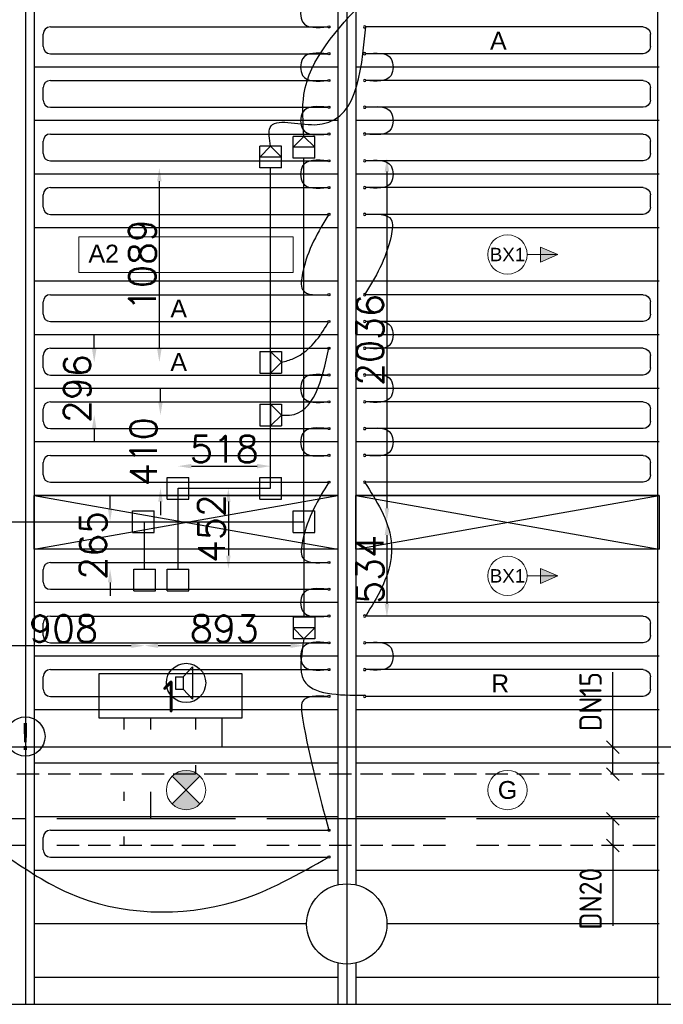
# Model space of a CAD drawing. Extents: x 7383 to 741080, y -570072 to -203000.
# Tile 39 of 43: x 501006 to 504610, y -283603 to -278087. Entities that reach past the tile are written whole.
import ezdxf
from ezdxf.enums import TextEntityAlignment as Align

# ---------------------------------------------------------------- set-up
doc = ezdxf.new("R2010")
doc.units = 0
doc.header["$LTSCALE"] = 25
for name, pattern in [('2322105', [47, 40, -7]), ('2322106', [47, 5, -2, 5, -2, 5, -2, 5, -2, 5, -2, 5, -7]), ('2322107', [2000, 1000, 1000]), ('2322108', [7, 5, -2])]:
    doc.linetypes.add(name, pattern=pattern)
doc.layers.get('0').update_dxf_attribs({"linetype": 'CONTINUOUS'})
doc.layers.get('DEFPOINTS').update_dxf_attribs({"linetype": 'CONTINUOUS'})
for name, color, linetype in [('60', 7, 'CONTINUOUS'), ('KP-bandraster', 5, 'CONTINUOUS'), ('KP-koppelingen', 6, 'CONTINUOUS'), ('KP-leidingen(aanvoer)', 5, 'CONTINUOUS'), ('KP-leidingen(retour)', 1, 'CONTINUOUS'), ('KP-Lucht aanvoer', 6, 'CONTINUOUS'), ('KP-lucht centreline', 2, 'CONTINUOUS'), ('KP-maatvoering', 7, 'CONTINUOUS'), ('KP-Melders', 3, 'CONTINUOUS'), ('KP-Oppervlak', 3, 'CONTINUOUS'), ('KP-panelen', 1, 'CONTINUOUS'), ('KP-registers', 4, 'CONTINUOUS'), ('KP-slangen', 7, 'CONTINUOUS'), ('KP-tekst', 7, 'CONTINUOUS'), ('SYM-W', 7, 'CONTINUOUS'), ('WL5501--', 130, 'CONTINUOUS'), ('WL5502--', 130, 'CONTINUOUS'), ('WL561---_AANVOER', 10, 'CONTINUOUS'), ('WL561---_RETOUR', 10, 'CONTINUOUS'), ('WM550---_MATEN-B', 1, 'CONTINUOUS'), ('WM560---_MATEN-B', 1, 'CONTINUOUS')]:
    doc.layers.add(name, color=color, linetype=linetype)
doc.layers.add('KP-Verlichting', color=2, linetype='CONTINUOUS', lineweight=18)
doc.styles.add('arial', font='ARIAL.TTF')
doc.styles.add('ISO', font='ISO.SHX')
doc.styles.add('MAATVOERING', font='iso.shx')
doc.styles.add('VERWOL-1', font='ROMANS.SHX')
doc.dimstyles.new('MARTIN', dxfattribs={"dimscale": 0, "dimtxt": 50, "dimasz": 75, "dimexe": 4, "dimexo": 4, "dimgap": 20, "dimtad": 1, "dimdec": 0, "dimrnd": 0.01, "dimzin": 1, "dimdsep": 46, "dimtxsty": 'VERWOL-1', "dimcen": -25, "dimdle": 1, "dimclrd": 7, "dimclre": 2, "dimclrt": 7, "dimadec": 0, "dimazin": 0, "dimtfac": 1, "dimtdec": 0, "dimtix": 1, "dimtofl": 0, "dimtmove": 0, "dimatfit": 3, "dimldrblk": 'OBLIQUE', "dimfxl": 0, "dimtvp": 33.333333, "dimtolj": 1, "dimtzin": 1, "dimarcsym": 0})

# ---------------------------------------------------------------- blocks, each defined once
blk = doc.blocks.new('Register A')
at = {"layer": 'KP-registers', "linetype": 'Continuous'}
for p, q in [((90, 225), (1644, 225)), ((50, 115), (50, 185)), ((90, 75), (1644, 75))]:
    blk.add_line(p, q, dxfattribs=at)
for centre in [(1650, 225), (1650, 75)]:
    blk.add_circle(centre, 6, dxfattribs=at)
for centre, start, end in [((90, 185), 90, 180), ((90, 115), 180, 270)]:
    blk.add_arc(centre, 40, start, end, dxfattribs=at)
blk = doc.blocks.new('*D1579')
at = {"layer": 'DEFPOINTS', "color": 0, "linetype": 'Continuous', "transparency": 16777216}
for p in [(500797.9, -280899.1), (501705.4, -280899.2), (501705.4, -281593.6)]:
    blk.add_point(p, dxfattribs=at)
at = {"layer": 'KP-maatvoering', "color": 7, "linetype": 'Continuous', "lineweight": -2, "transparency": 16777216}
blk.add_line((500872.9, -281593.6), (501630.4, -281593.6), dxfattribs=at)
at = {"layer": 'KP-maatvoering', "color": 7, "linetype": 'Continuous', "transparency": 16777216}
for points in [[(500872.9, -281581.1), (500872.9, -281606.1), (500797.9, -281593.6)], [(501630.4, -281581.1), (501630.4, -281606.1), (501705.4, -281593.6)]]:
    blk.add_solid(points, dxfattribs=at)
at = {"layer": 'KP-maatvoering', "color": 7, "linetype": 'Continuous', "transparency": 16777216, "insert": (501251.7, -281498.6), "char_height": 150, "attachment_point": 5, "style": 'VERWOL-1'}
blk.add_mtext('\\A1;908', dxfattribs=at)
blk = doc.blocks.new('_OBLIQUE')
at = {"color": 0, "linetype": 'ByBlock'}
blk.add_line((-0.5, -0.5), (0.5, 0.5), dxfattribs=at)
blk = doc.blocks.new('*D1580')
at = {"layer": 'DEFPOINTS', "color": 0, "linetype": 'Continuous', "transparency": 16777216}
for p in [(501705.4, -280899.2), (502597.9, -280899.3), (502597.9, -281593.6)]:
    blk.add_point(p, dxfattribs=at)
at = {"layer": 'KP-maatvoering', "color": 7, "linetype": 'Continuous', "lineweight": -2, "transparency": 16777216}
blk.add_line((501780.4, -281593.6), (502522.9, -281593.6), dxfattribs=at)
at = {"layer": 'KP-maatvoering', "color": 7, "linetype": 'Continuous', "transparency": 16777216}
for points in [[(501780.4, -281581.1), (501780.4, -281606.1), (501705.4, -281593.6)], [(502522.9, -281581.1), (502522.9, -281606.1), (502597.9, -281593.6)]]:
    blk.add_solid(points, dxfattribs=at)
at = {"layer": 'KP-maatvoering', "color": 7, "linetype": 'Continuous', "transparency": 16777216, "insert": (502151.7, -281498.6), "char_height": 150, "attachment_point": 5, "style": 'VERWOL-1'}
blk.add_mtext('\\A1;893', dxfattribs=at)
blk = doc.blocks.new('*D1581')
at = {"layer": 'DEFPOINTS', "color": 0, "linetype": 'Continuous', "transparency": 16777216}
for p in [(501697.9, -280899.2), (501511.9, -281164.2), (501705.4, -281164.2)]:
    blk.add_point(p, dxfattribs=at)
at = {"layer": 'KP-maatvoering', "color": 7, "linetype": 'Continuous', "lineweight": -2, "transparency": 16777216}
for p, q in [((501511.9, -280824.2), (501511.9, -280749.2)), ((501511.9, -281239.2), (501511.9, -281314.2))]:
    blk.add_line(p, q, dxfattribs=at)
at = {"layer": 'KP-maatvoering', "color": 7, "linetype": 'Continuous', "transparency": 16777216}
for points in [[(501499.4, -280824.2), (501524.4, -280824.2), (501511.9, -280899.2)], [(501499.4, -281239.2), (501524.4, -281239.2), (501511.9, -281164.2)]]:
    blk.add_solid(points, dxfattribs=at)
at = {"layer": 'KP-maatvoering', "color": 7, "linetype": 'Continuous', "transparency": 16777216, "insert": (501416.9, -281031.7), "char_height": 150, "attachment_point": 5, "rotation": 90, "style": 'VERWOL-1'}
blk.add_mtext('\\A1;265', dxfattribs=at)
blk = doc.blocks.new('*D1582')
at = {"layer": 'DEFPOINTS', "color": 0, "linetype": 'Continuous', "transparency": 16777216}
for p in [(501892.6, -280712), (501892.6, -281164.2), (502174.6, -281164.2)]:
    blk.add_point(p, dxfattribs=at)
at = {"layer": 'KP-maatvoering', "color": 7, "linetype": 'Continuous', "lineweight": -2, "transparency": 16777216}
blk.add_line((502174.6, -280787), (502174.6, -281089.2), dxfattribs=at)
at = {"layer": 'KP-maatvoering', "color": 7, "linetype": 'Continuous', "transparency": 16777216}
for points in [[(502162.1, -280787), (502187.1, -280787), (502174.6, -280712)], [(502162.1, -281089.2), (502187.1, -281089.2), (502174.6, -281164.2)]]:
    blk.add_solid(points, dxfattribs=at)
at = {"layer": 'KP-maatvoering', "color": 7, "linetype": 'Continuous', "transparency": 16777216, "insert": (502079.6, -280938.1), "char_height": 150, "attachment_point": 5, "rotation": 90, "style": 'VERWOL-1'}
blk.add_mtext('\\A1;452', dxfattribs=at)
blk = doc.blocks.new('*D1583')
at = {"layer": 'DEFPOINTS', "color": 0, "linetype": 'Continuous', "transparency": 16777216}
for p in [(502410.7, -280588.1), (501892.6, -280712), (502410.7, -280712.1)]:
    blk.add_point(p, dxfattribs=at)
at = {"layer": 'KP-maatvoering', "color": 7, "linetype": 'Continuous', "lineweight": -2, "transparency": 16777216}
blk.add_line((501967.6, -280588.1), (502335.7, -280588.1), dxfattribs=at)
at = {"layer": 'KP-maatvoering', "color": 7, "linetype": 'Continuous', "transparency": 16777216}
for points in [[(501967.6, -280575.6), (501967.6, -280600.6), (501892.6, -280588.1)], [(502335.7, -280575.6), (502335.7, -280600.6), (502410.7, -280588.1)]]:
    blk.add_solid(points, dxfattribs=at)
at = {"layer": 'KP-maatvoering', "color": 7, "linetype": 'Continuous', "transparency": 16777216, "insert": (502151.7, -280493.1), "char_height": 150, "attachment_point": 5, "style": 'VERWOL-1'}
blk.add_mtext('\\A1;518', dxfattribs=at)
blk = doc.blocks.new('*D1584')
at = {"layer": 'DEFPOINTS', "color": 0, "linetype": 'Continuous', "transparency": 16777216}
for p in [(502597.9, -280899.3), (502597.9, -281433.4), (503062.3, -281433.4)]:
    blk.add_point(p, dxfattribs=at)
at = {"layer": 'KP-maatvoering', "color": 7, "linetype": 'Continuous', "lineweight": -2, "transparency": 16777216}
blk.add_line((503062.3, -280974.3), (503062.3, -281358.4), dxfattribs=at)
at = {"layer": 'KP-maatvoering', "color": 7, "linetype": 'Continuous', "transparency": 16777216}
for points in [[(503049.8, -280974.3), (503074.8, -280974.3), (503062.3, -280899.3)], [(503049.8, -281358.4), (503074.8, -281358.4), (503062.3, -281433.4)]]:
    blk.add_solid(points, dxfattribs=at)
at = {"layer": 'KP-maatvoering', "color": 7, "linetype": 'Continuous', "transparency": 16777216, "insert": (502967.3, -281166.3), "char_height": 150, "attachment_point": 5, "rotation": 90, "style": 'VERWOL-1'}
blk.add_mtext('\\A1;534', dxfattribs=at)
blk = doc.blocks.new('*D1585')
at = {"layer": 'DEFPOINTS', "color": 0, "linetype": 'Continuous', "transparency": 16777216}
for p in [(502349.8, -280302.3), (501794.2, -280712), (502349.9, -280712)]:
    blk.add_point(p, dxfattribs=at)
at = {"layer": 'KP-maatvoering', "color": 7, "linetype": 'Continuous', "lineweight": -2, "transparency": 16777216}
for p, q in [((501794.2, -280227.3), (501794.2, -280152.3)), ((501794.2, -280787), (501794.2, -280862))]:
    blk.add_line(p, q, dxfattribs=at)
at = {"layer": 'KP-maatvoering', "color": 7, "linetype": 'Continuous', "transparency": 16777216}
for points in [[(501781.7, -280227.3), (501806.7, -280227.3), (501794.2, -280302.3)], [(501781.7, -280787), (501806.7, -280787), (501794.2, -280712)]]:
    blk.add_solid(points, dxfattribs=at)
at = {"layer": 'KP-maatvoering', "color": 7, "linetype": 'Continuous', "transparency": 16777216, "insert": (501699.2, -280507.2), "char_height": 150, "attachment_point": 5, "rotation": 90, "style": 'VERWOL-1'}
blk.add_mtext('\\A1;410', dxfattribs=at)
blk = doc.blocks.new('*D1607')
at = {"layer": 'DEFPOINTS', "color": 0, "linetype": 'Continuous', "transparency": 16777216}
for p in [(502597.9, -278862.9), (502658.7, -280899.3), (503062.3, -280899.3)]:
    blk.add_point(p, dxfattribs=at)
at = {"layer": 'KP-maatvoering', "color": 7, "linetype": 'Continuous', "lineweight": -2, "transparency": 16777216}
blk.add_line((503062.3, -278937.9), (503062.3, -280824.3), dxfattribs=at)
at = {"layer": 'KP-maatvoering', "color": 7, "linetype": 'Continuous', "transparency": 16777216}
for points in [[(503049.8, -278937.9), (503074.8, -278937.9), (503062.3, -278862.9)], [(503049.8, -280824.3), (503074.8, -280824.3), (503062.3, -280899.3)]]:
    blk.add_solid(points, dxfattribs=at)
at = {"layer": 'KP-maatvoering', "color": 7, "linetype": 'Continuous', "transparency": 16777216, "insert": (502967.3, -279881.1), "char_height": 150, "attachment_point": 5, "rotation": 90, "style": 'VERWOL-1'}
blk.add_mtext('\\A1;2036', dxfattribs=at)
blk = doc.blocks.new('*D1608')
at = {"layer": 'DEFPOINTS', "color": 0, "linetype": 'Continuous', "transparency": 16777216}
for p in [(501423.2, -280005.9), (502349.8, -280005.9), (502349.8, -280302.3)]:
    blk.add_point(p, dxfattribs=at)
at = {"layer": 'KP-maatvoering', "color": 7, "linetype": 'Continuous', "lineweight": -2, "transparency": 16777216}
for p, q in [((501423.2, -279930.9), (501423.2, -279855.9)), ((501423.2, -280377.3), (501423.2, -280452.3))]:
    blk.add_line(p, q, dxfattribs=at)
at = {"layer": 'KP-maatvoering', "color": 7, "linetype": 'Continuous', "transparency": 16777216}
for points in [[(501410.7, -279930.9), (501435.7, -279930.9), (501423.2, -280005.9)], [(501410.7, -280377.3), (501435.7, -280377.3), (501423.2, -280302.3)]]:
    blk.add_solid(points, dxfattribs=at)
at = {"layer": 'KP-maatvoering', "color": 7, "linetype": 'Continuous', "transparency": 16777216, "insert": (501328.2, -280154.1), "char_height": 150, "attachment_point": 5, "rotation": 90, "style": 'VERWOL-1'}
blk.add_mtext('\\A1;296', dxfattribs=at)
blk = doc.blocks.new('*D1609')
at = {"layer": 'DEFPOINTS', "color": 0, "linetype": 'Continuous', "transparency": 16777216}
for p in [(501787.9, -278917.2), (502410.7, -278917.2), (502349.8, -280005.9)]:
    blk.add_point(p, dxfattribs=at)
at = {"layer": 'KP-maatvoering', "color": 7, "linetype": 'Continuous', "lineweight": -2, "transparency": 16777216}
blk.add_line((501787.9, -279930.9), (501787.9, -278992.2), dxfattribs=at)
at = {"layer": 'KP-maatvoering', "color": 7, "linetype": 'Continuous', "transparency": 16777216}
for points in [[(501775.4, -278992.2), (501800.4, -278992.2), (501787.9, -278917.2)], [(501775.4, -279930.9), (501800.4, -279930.9), (501787.9, -280005.9)]]:
    blk.add_solid(points, dxfattribs=at)
at = {"layer": 'KP-maatvoering', "color": 7, "linetype": 'Continuous', "transparency": 16777216, "insert": (501692.9, -279461.6), "char_height": 150, "attachment_point": 5, "rotation": 90, "style": 'VERWOL-1'}
blk.add_mtext('\\A1;1089', dxfattribs=at)
blk = doc.blocks.new('MVLINE')
blk.add_line((35.4, -35.4), (-35.4, 35.4))

msp = doc.modelspace()

# ---------------------------------------------------------------- hatches: boundary and pattern name
at = {"layer": 'KP-Verlichting', "linetype": 'Continuous'}
h = msp.add_hatch(color=256, dxfattribs=at)
h.paths.add_polyline_path([(504019.6, -279402.6), (503921.8, -279402.6), (503921.8, -279444.7)])
h.paths.add_polyline_path([(504019.6, -279402.6), (503921.8, -279360.6), (503921.8, -279402.6)])
h = msp.add_hatch(color=256, dxfattribs=at)
h.paths.add_polyline_path([(504019.6, -281202.6), (503921.8, -281202.6), (503921.8, -281244.7)])
h.paths.add_polyline_path([(504019.6, -281202.6), (503921.8, -281160.6), (503921.8, -281202.6)])
h = msp.add_hatch(color=256, dxfattribs=at)
h.paths.add_polyline_path([(501859.9, -282324.9), (501937.6, -282402.6), (502015.4, -282324.9, 0.414214)])
h.paths.add_polyline_path([(501859.9, -282480.4, 0.414214), (502015.4, -282480.4), (501937.6, -282402.6)])

# ---------------------------------------------------------------- linework, layer by layer
at = {"layer": 'KP-bandraster', "linetype": 'Continuous'}
for p, q in [((501087.6, -276102.6), (501087.6, -283602.6)), ((504577.6, -276102.6), (504577.6, -283602.6)), ((502787.6, -276772), (502787.6, -282933.3)), ((502887.6, -276772), (502887.6, -282933.3)), ((502787.6, -283372), (502787.6, -283602.6)), ((502887.6, -283372), (502887.6, -283602.6))]:
    msp.add_line(p, q, dxfattribs=at)
msp.add_circle((502837.6, -283152.6), 225, dxfattribs=at)
at = {"layer": 'KP-koppelingen', "linetype": 'Continuous'}
for p, q in [((502537.1, -278862.8), (502537.2, -278741.2)), ((502537.1, -278802), (502598, -278741.3)), ((502658.8, -278741.3), (502537.2, -278741.2)), ((502598, -278741.3), (502658.8, -278802.1)), ((502658.7, -278862.9), (502658.8, -278741.3)), ((502349.9, -278917.2), (502350, -278795.5)), ((502349.9, -278856.3), (502410.8, -278795.6)), ((502471.6, -278795.6), (502350, -278795.5)), ((502410.8, -278795.6), (502471.6, -278856.4)), ((502471.5, -278917.3), (502471.6, -278795.6)), ((502658.8, -278802.1), (502537.1, -278802)), ((502471.6, -278856.4), (502349.9, -278856.3)), ((502658.7, -278862.9), (502537.1, -278862.8)), ((502471.5, -278917.3), (502349.9, -278917.2)), ((502349.8, -279945.1), (502349.8, -280066.7)), ((502349.8, -279945.1), (502471.4, -279945.1)), ((502410.6, -279945.1), (502410.7, -280066.7)), ((502471.5, -280005.9), (502410.6, -279945.1)), ((502471.4, -279945.1), (502471.5, -280066.7)), ((502410.7, -280066.7), (502471.5, -280005.9)), ((502349.8, -280066.7), (502471.5, -280066.7)), ((502349.8, -280241.5), (502471.4, -280241.4)), ((502349.8, -280241.5), (502349.8, -280363.1)), ((502410.6, -280241.4), (502410.7, -280363.1)), ((502471.5, -280302.2), (502410.6, -280241.4)), ((502471.4, -280241.4), (502471.5, -280363)), ((502410.7, -280363.1), (502471.5, -280302.2)), ((502349.8, -280363.1), (502471.5, -280363)), ((501831.8, -280772.8), (501831.8, -280651.2)), ((501831.8, -280651.2), (501953.4, -280651.2)), ((501953.4, -280772.8), (501953.4, -280651.2)), ((502349.9, -280772.9), (502349.9, -280651.2)), ((502349.9, -280651.2), (502471.5, -280651.2)), ((502471.5, -280772.9), (502471.5, -280651.2)), ((501831.8, -280772.8), (501953.4, -280772.8)), ((502349.9, -280772.9), (502471.5, -280772.9)), ((501637.1, -280960), (501637.1, -280838.4)), ((501637.1, -280838.4), (501758.7, -280838.4)), ((501758.7, -280960), (501758.7, -280838.4)), ((502537.1, -280960.1), (502537.1, -280838.5)), ((502537.1, -280838.5), (502658.7, -280838.5)), ((502658.7, -280960.1), (502658.7, -280838.5)), ((501637.1, -280960), (501758.7, -280960)), ((502537.1, -280960.1), (502658.7, -280960.1)), ((501644.6, -281285.8), (501644.6, -281164.2)), ((501644.6, -281164.2), (501766.2, -281164.2)), ((501766.2, -281285.8), (501766.2, -281164.2)), ((501831.8, -281285.8), (501831.8, -281164.2)), ((501831.8, -281164.2), (501953.4, -281164.2)), ((501953.4, -281285.8), (501953.4, -281164.2)), ((501644.6, -281285.8), (501766.2, -281285.8)), ((501831.8, -281285.8), (501953.4, -281285.8)), ((502658.7, -281433.4), (502537.1, -281433.4)), ((502537.1, -281433.4), (502537.1, -281555.1)), ((502658.7, -281433.4), (502658.8, -281555)), ((502658.7, -281494.2), (502537.1, -281494.2)), ((502537.1, -281494.2), (502597.9, -281555)), ((502597.9, -281555), (502658.7, -281494.2)), ((502658.8, -281555), (502537.1, -281555.1))]:
    msp.add_line(p, q, dxfattribs=at)
at = {"layer": 'KP-leidingen(aanvoer)', "linetype": 'Continuous'}
for p, q in [((502410.7, -280712.1), (502410.7, -278917.2)), ((501892.6, -281164.2), (501892.6, -280712)), ((501892.6, -280712), (502410.7, -280712.1))]:
    msp.add_line(p, q, dxfattribs=at)
at = {"layer": 'KP-leidingen(retour)', "linetype": 'Continuous'}
for p, q in [((502597.9, -280899.3), (502597.9, -278862.9)), ((500797.9, -280899.1), (502597.9, -280899.3)), ((501705.4, -281164.2), (501705.4, -280899.2)), ((502597.9, -280899.3), (502597.9, -281433.4))]:
    msp.add_line(p, q, dxfattribs=at)
at = {"layer": 'KP-Lucht aanvoer', "linetype": 'Continuous'}
for p, q in [((501087.6, -281052.6), (501087.6, -280752.6)), ((501087.6, -280752.6), (502787.6, -280752.6)), ((501087.6, -281052.6), (502787.6, -280752.6)), ((501087.6, -280752.6), (502787.6, -281052.6)), ((502787.6, -280752.6), (502787.6, -281052.6)), ((502887.6, -280752.6), (504587.6, -280752.6)), ((502887.6, -281052.6), (502887.6, -280752.6)), ((502887.6, -280752.6), (504587.6, -281052.6)), ((502887.6, -281052.6), (504587.6, -280752.6)), ((504587.6, -280752.6), (504587.6, -281052.6)), ((502787.6, -281052.6), (501087.6, -281052.6)), ((504587.6, -281052.6), (502887.6, -281052.6))]:
    msp.add_line(p, q, dxfattribs=at)
at = {"layer": 'KP-lucht centreline', "linetype": 'Continuous'}
for p, q in [((501037.6, -276102.6), (501037.6, -283602.6)), ((502837.6, -276102.6), (502837.6, -283602.6))]:
    msp.add_line(p, q, dxfattribs=at)
at = {"layer": 'KP-Melders', "linetype": 'Continuous'}
for p, q in [((501920.8, -281768.2), (501972.8, -281712.9)), ((501972.8, -281712.9), (501972.8, -281893.6)), ((501877.8, -281768.2), (501920.8, -281768.2)), ((501877.8, -281768.2), (501877.8, -281838.2)), ((501920.8, -281768.2), (501920.8, -281838.2)), ((501877.8, -281838.2), (501920.8, -281838.2)), ((501877.8, -281838.2), (501920.8, -281838.2)), ((501920.8, -281838.2), (501972.8, -281893.6))]:
    msp.add_line(p, q, dxfattribs=at)
for centre in [(501937.6, -281802.6), (501037.6, -282102.6)]:
    msp.add_circle(centre, 110, dxfattribs=at)
at = {"layer": 'KP-Oppervlak', "linetype": 'Continuous'}
msp.add_line((466887.6, -283602.6), (517687.6, -283602.6), dxfattribs=at)
at = {"layer": 'KP-panelen', "linetype": 'Continuous'}
for p, q in [((502787.6, -278352.6), (501087.6, -278352.6)), ((504587.6, -278352.6), (502887.6, -278352.6)), ((502787.6, -278652.6), (501087.6, -278652.6)), ((504587.6, -278652.6), (502887.6, -278652.6)), ((502787.6, -278952.6), (501087.6, -278952.6)), ((504587.6, -278952.6), (502887.6, -278952.6)), ((502787.6, -279252.6), (501087.6, -279252.6)), ((504587.6, -279252.6), (502887.6, -279252.6)), ((502787.6, -279552.6), (501087.6, -279552.6)), ((504587.6, -279552.6), (502887.6, -279552.6)), ((502787.6, -279852.6), (501087.6, -279852.6)), ((504587.6, -279852.6), (502887.6, -279852.6)), ((502787.6, -280152.6), (501087.6, -280152.6)), ((504587.6, -280152.6), (502887.6, -280152.6)), ((502787.6, -280452.6), (501087.6, -280452.6)), ((504587.6, -280452.6), (502887.6, -280452.6)), ((502787.6, -280752.6), (501087.6, -280752.6)), ((504587.6, -280752.6), (502887.6, -280752.6)), ((502787.6, -281052.6), (501087.6, -281052.6)), ((504587.6, -281052.6), (502887.6, -281052.6)), ((502787.6, -281352.6), (501087.6, -281352.6)), ((504587.6, -281352.6), (502887.6, -281352.6)), ((502787.6, -281652.6), (501087.6, -281652.6)), ((504587.6, -281652.6), (502887.6, -281652.6)), ((502787.6, -281952.6), (501087.6, -281952.6)), ((504587.6, -281952.6), (502887.6, -281952.6)), ((502787.6, -282252.6), (501087.6, -282252.6)), ((504587.6, -282252.6), (502887.6, -282252.6)), ((502787.6, -282552.6), (501087.6, -282552.6)), ((504587.6, -282552.6), (502887.6, -282552.6)), ((502787.6, -282852.6), (501087.6, -282852.6)), ((504587.6, -282852.6), (502887.6, -282852.6)), ((502612.6, -283152.6), (501087.6, -283152.6)), ((504587.6, -283152.6), (503062.6, -283152.6)), ((502787.6, -283452.6), (501087.6, -283452.6)), ((504587.6, -283452.6), (502887.6, -283452.6))]:
    msp.add_line(p, q, dxfattribs=at)
at = {"layer": 'KP-slangen', "linetype": 'Continuous'}
for points in [[(502731.6, -277977.6), (502589.9, -278006.5), (502589.9, -278099.3), (502731.6, -278127.6)], [(502598, -278741.3), (502598, -278505.8), (502937.6, -277977.6)], [(502410.8, -278795.6), (502408, -278691.4), (502659, -278675.2), (502943.6, -278127.6)], [(502731.6, -278277.6), (502589.9, -278306.5), (502589.9, -278399.3), (502731.6, -278427.6)], [(502943.6, -278277.6), (503085.4, -278306.5), (503085.4, -278399.3), (502943.6, -278427.6)], [(502731.6, -278577.6), (502589.9, -278606.5), (502589.9, -278699.3), (502731.6, -278727.6)], [(502943.6, -278577.6), (503085.4, -278606.5), (503085.4, -278699.3), (502943.6, -278727.6)], [(502731.6, -278877.6), (502589.9, -278906.5), (502589.9, -278999.3), (502731.6, -279027.6)], [(502943.6, -278877.6), (503085.4, -278906.5), (503085.4, -278999.3), (502943.6, -279027.6)], [(502737.6, -279177.6), (502589.9, -279506.5), (502589.9, -279599.3), (502731.6, -279627.6)], [(502943.6, -279177.6), (503085.4, -279206.5), (503085.4, -279299.3), (502937.6, -279627.6)], [(502471.5, -280005.9), (502539.4, -279985), (502668.9, -279880.7), (502737.6, -279777.6)], [(502943.6, -279777.6), (503085.4, -279806.5), (503085.4, -279899.3), (502943.6, -279927.6)], [(502471.5, -280302.2), (502517.3, -280302.2), (502737.6, -279927.6)], [(502731.6, -280077.6), (502589.9, -280106.5), (502589.9, -280199.3), (502731.6, -280227.6)], [(502943.6, -280077.6), (503085.4, -280106.5), (503085.4, -280199.3), (502943.6, -280227.6)], [(502731.6, -280377.6), (502589.9, -280406.5), (502589.9, -280499.3), (502731.6, -280527.6)], [(502943.6, -280377.6), (503085.4, -280406.5), (503085.4, -280499.3), (502943.6, -280527.6)], [(502737.6, -280677.6), (502589.9, -281006.5), (502589.9, -281099.3), (502731.6, -281127.6)], [(502937.6, -280677.6), (503085.4, -281006.5), (503085.4, -281099.3), (502943.6, -281427.6)], [(502731.6, -281277.6), (502589.9, -281306.5), (502589.9, -281399.3), (502731.6, -281427.6)], [(502597.9, -281555), (502597.9, -281788.6), (502937.6, -281871.6)], [(502731.6, -281577.6), (502589.9, -281606.5), (502589.9, -281699.3), (502731.6, -281727.6)], [(502943.6, -281577.6), (503085.4, -281606.5), (503085.4, -281699.3), (502943.6, -281727.6)], [(502731.6, -281877.6), (502589.9, -281906.5), (502589.9, -281999.3), (502737.6, -282627.6)], [(500937.6, -282777.6), (501279.6, -282978.7), (502212.9, -283026.4), (502737.6, -282777.6)]]:
    msp.add_spline(points, degree=3, dxfattribs=at)
at = {"layer": 'KP-Verlichting', "linetype": 'Continuous'}
for p, q in [((501337.6, -279302.6), (502537.6, -279302.6)), ((501337.6, -279302.6), (501337.6, -279502.6)), ((502537.6, -279302.6), (502537.6, -279502.6)), ((503847.6, -279402.6), (504019.6, -279402.6)), ((504019.6, -279402.6), (503921.8, -279360.6)), ((503921.8, -279360.6), (503921.8, -279444.7)), ((504019.6, -279402.6), (503921.8, -279444.7)), ((501337.6, -279502.6), (502537.6, -279502.6)), ((504019.6, -281202.6), (503921.8, -281160.6)), ((503921.8, -281160.6), (503921.8, -281244.7)), ((503847.6, -281202.6), (504019.6, -281202.6)), ((504019.6, -281202.6), (503921.8, -281244.7)), ((502015.4, -282480.4), (501859.9, -282324.9)), ((501859.9, -282480.4), (502015.4, -282324.9))]:
    msp.add_line(p, q, dxfattribs=at)
for centre in [(503737.6, -279402.6), (503737.6, -281202.6), (501937.6, -282402.6), (503737.6, -282402.6)]:
    msp.add_circle(centre, 110, dxfattribs=at)
at = {"layer": 'SYM-W', "color": 2, "linetype": 'Continuous'}
msp.add_lwpolyline([(502250.7, -281999), (501450.7, -281999), (501450.7, -281749), (502250.7, -281749)], close=True, dxfattribs=at)
at = {"layer": 'WL5501--', "linetype": '2322105'}
for p, q in [((501740.2, -282063), (501740.2, -281999)), ((501740.2, -282563), (501740.2, -282413)), ((511614.6, -282563), (500689.9, -282563))]:
    msp.add_line(p, q, dxfattribs=at)
at = {"layer": 'WL5502--', "linetype": '2322106'}
for p, q in [((501590.2, -282063), (501590.2, -281999)), ((501590.2, -282463), (501590.2, -282413)), ((501590.2, -282713), (501590.2, -282663)), ((511614.6, -282713), (500954.1, -282713))]:
    msp.add_line(p, q, dxfattribs=at)
at = {"layer": 'WL561---_AANVOER', "linetype": '2322107'}
for p, q in [((502140.2, -282163), (502140.2, -281999)), ((511614.6, -282163), (500129.9, -282163))]:
    msp.add_line(p, q, dxfattribs=at)
at = {"layer": 'WL561---_RETOUR', "linetype": '2322108'}
for p, q in [((501990.2, -281999), (501990.2, -282063)), ((501990.2, -282263), (501990.2, -282313)), ((511614.6, -282313), (500411.9, -282313))]:
    msp.add_line(p, q, dxfattribs=at)
at = {"layer": 'WM550---_MATEN-B'}
msp.add_lwpolyline([(504327.9, -282563), (504327.9, -282806.7), (504327.9, -283163)], dxfattribs=at)
at = {"layer": 'WM560---_MATEN-B'}
msp.add_lwpolyline([(504327.7, -282313), (504327.7, -282078.3), (504327.7, -281742)], dxfattribs=at)

# ---------------------------------------------------------------- block references
at = {"layer": 'KP-registers', "linetype": 'Continuous'}
for p in [(501087.6, -278352.6), (501087.6, -278652.6), (501087.6, -278952.6), (501087.6, -279252.6), (501087.6, -279852.6), (501087.6, -280152.6), (501087.6, -280452.6), (501087.6, -280752.6), (501087.6, -281352.6), (501087.6, -281652.6), (501087.6, -281952.6), (501087.6, -282852.6)]:
    msp.add_blockref('Register A', p, dxfattribs=at)
at = {"layer": 'KP-registers', "linetype": 'Continuous', "xscale": -1}
for p in [(504587.6, -278352.6), (504587.6, -278652.6), (504587.6, -278952.6), (504587.6, -279252.6), (504587.6, -279852.6), (504587.6, -280152.6), (504587.6, -280452.6), (504587.6, -280752.6), (504587.6, -281652.6), (504587.6, -281952.6)]:
    msp.add_blockref('Register A', p, dxfattribs=at)
at = {"layer": 'WM550---_MATEN-B'}
for p in [(504327.9, -282563), (504327.9, -282713)]:
    msp.add_blockref('MVLINE', p, dxfattribs=at)
at = {"layer": 'WM560---_MATEN-B'}
for p in [(504327.7, -282163), (504327.7, -282313)]:
    msp.add_blockref('MVLINE', p, dxfattribs=at)

# ---------------------------------------------------------------- texts
at = {"layer": '60', "color": 1, "linetype": 'Continuous', "style": 'ISO'}
msp.add_text('1', height=180, dxfattribs=at).set_placement((501804.4, -281968.7))
at = {"layer": 'KP-Melders', "linetype": 'Continuous', "insert": (501037.6, -282102.6), "char_height": 150, "attachment_point": 5, "style": 'arial'}
msp.add_mtext('\\A1;!', dxfattribs=at)
at = {"layer": 'KP-tekst', "linetype": 'Continuous', "char_height": 100, "attachment_point": 5, "style": 'arial'}
for s, insert in [('\\A1;A', (503686.4, -278205)), ('\\A1;A', (501896.4, -279705)), ('\\A1;A', (501896.4, -280005)), ('\\A1;R', (503696.4, -281805))]:
    msp.add_mtext(s, dxfattribs=dict(at, insert=insert))
at = {"layer": 'KP-Verlichting', "linetype": 'Continuous', "attachment_point": 5, "style": 'arial'}
for s, insert, char_height in [('\\A1;A2', (501476.3, -279397.6), 100), ('\\A1;BX1', (503737.6, -279402.6), 75), ('\\A1;BX1', (503737.6, -281202.6), 75), ('\\A1;G', (503737.6, -282402.6), 100)]:
    msp.add_mtext(s, dxfattribs=dict(at, insert=insert, char_height=char_height))
at = {"layer": 'WM550---_MATEN-B', "color": 2, "style": 'MAATVOERING'}
msp.add_text('DN20', height=125, rotation=90, dxfattribs=at).set_placement((504265.4, -282837.9), align=Align.RIGHT)
at = {"layer": 'WM560---_MATEN-B', "color": 2, "style": 'MAATVOERING'}
msp.add_text('DN15', height=125, rotation=90, dxfattribs=at).set_placement((504265.2, -282072.4))

# ---------------------------------------------------------------- dimensions: what is measured, and where the dimension line sits
at = {"layer": 'KP-maatvoering', "linetype": 'Continuous'}
for base, p1, p2, picture, middle in [((503062.3, -280899.3), (502597.9, -278862.9), (502658.7, -280899.3), '*D1607', (502967.3, -279881.1)), ((501787.9, -278917.2), (502349.8, -280005.9), (502410.7, -278917.2), '*D1609', (501692.9, -279461.6)), ((501423.2, -280005.9), (502349.8, -280302.3), (502349.8, -280005.9), '*D1608', (501328.2, -280154.1)), ((501794.2, -280712), (502349.8, -280302.3), (502349.9, -280712), '*D1585', (501699.2, -280507.2)), ((502174.6, -281164.2), (501892.6, -280712), (501892.6, -281164.2), '*D1582', (502079.6, -280938.1)), ((501511.9, -281164.2), (501697.9, -280899.2), (501705.4, -281164.2), '*D1581', (501416.9, -281031.7)), ((503062.3, -281433.4), (502597.9, -280899.3), (502597.9, -281433.4), '*D1584', (502967.3, -281166.3))]:
    dim = msp.add_linear_dim(base=base, p1=p1, p2=p2, angle=90, dimstyle='MARTIN', override={"dimscale": 1, "dimtxt": 150, "dimse1": 1, "dimse2": 1}, dxfattribs=at)
    dim.commit()
    dim.dimension.update_dxf_attribs({"geometry": picture, "text_midpoint": middle})
for base, p1, p2, picture, middle in [((502410.7, -280588.1), (501892.6, -280712), (502410.7, -280712.1), '*D1583', (502151.7, -280493.1)), ((501705.4125, -281593.6449), (500797.9112, -280899.0877), (501705.4125, -280899.1812), '*D1579', (501251.6618, -281498.6449)), ((502597.9112, -281593.6449), (501705.4125, -280899.1812), (502597.9112, -280899.2731), '*D1580', (502151.6618, -281498.6449))]:
    dim = msp.add_linear_dim(base=base, p1=p1, p2=p2, dimstyle='MARTIN', override={"dimscale": 1, "dimtxt": 150, "dimse1": 1, "dimse2": 1}, dxfattribs=at)
    dim.commit()
    dim.dimension.update_dxf_attribs({"geometry": picture, "text_midpoint": middle})

doc.saveas('drawing.dxf')
